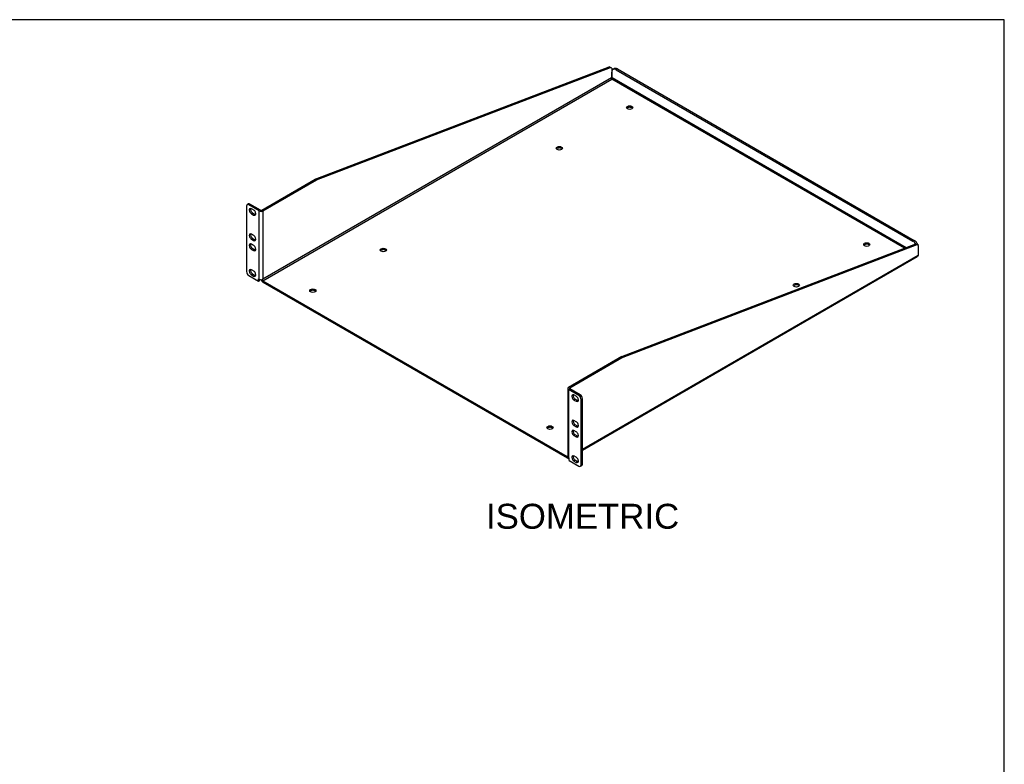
# Model space of a CAD drawing. Header units: inches. Extents: x 0 to 80.9, y 0 to 59.8.
# Tile 14 of 14: x 40.4 to 80, y 29.9 to 59.8. Entities that reach past the tile are written whole.
import ezdxf
from ezdxf.enums import TextEntityAlignment as Align

# ---------------------------------------------------------------- set-up
doc = ezdxf.new("R2010")
doc.units = ezdxf.units.IN
doc.header["$MEASUREMENT"] = 0
doc.layers.add('COM56024-2', color=7, linetype='Continuous')
doc.layers.add('Default', color=7, linetype='Continuous')
doc.styles.add('SEACAD_Arial', font='arial.ttf')

# ---------------------------------------------------------------- blocks, each defined once
blk = doc.blocks.new('SE5')
at = {"layer": 'COM56024-2', "color": 7, "linetype": 'Continuous'}
for p, q in [((52.318, 53.378), (64.128, 57.896)), ((52.369, 53.348), (64.179, 57.867)), ((64.179, 57.867), (64.128, 57.896)), ((64.235, 57.835), (64.179, 57.867)), ((64.235, 57.835), (64.235, 57.463)), ((64.337, 57.818), (64.287, 57.788)), ((64.462, 57.805), (64.412, 57.776)), ((64.412, 57.776), (76.33, 50.894)), ((64.462, 57.805), (76.381, 50.924)), ((64.22, 57.447), (50.22, 49.364)), ((50.22, 49.306), (64.235, 57.397)), ((64.235, 57.463), (64.235, 57.674)), ((64.235, 57.401), (64.235, 57.397)), ((64.235, 57.401), (64.235, 57.397)), ((75.996, 50.607), (64.235, 57.397)), ((76.057, 50.63), (64.25, 57.447)), ((50.169, 52.137), (52.318, 53.378)), ((50.22, 52.108), (52.369, 53.348)), ((52.369, 53.348), (52.318, 53.378)), ((49.56, 52.298), (49.56, 49.671)), ((49.637, 52.385), (49.586, 52.356)), ((49.699, 52.379), (49.648, 52.349)), ((50.067, 52.108), (49.648, 52.349)), ((50.118, 52.137), (49.699, 52.379)), ((49.847, 52.146), (49.758, 52.197)), ((49.809, 52.022), (49.758, 51.993)), ((49.758, 51.993), (49.847, 51.942)), ((49.809, 52.022), (49.898, 51.971)), ((49.898, 51.971), (49.847, 51.942)), ((50.067, 49.364), (50.067, 52.108)), ((50.22, 52.108), (50.22, 49.364)), ((49.847, 51.125), (49.758, 51.176)), ((49.809, 51.002), (49.758, 50.972)), ((49.758, 50.972), (49.847, 50.921)), ((49.847, 50.717), (49.758, 50.768)), ((49.809, 51.002), (49.898, 50.951)), ((49.898, 50.951), (49.847, 50.921)), ((64.641, 46.263), (76.452, 50.781)), ((64.692, 46.233), (76.503, 50.752)), ((76.33, 50.894), (76.381, 50.924)), ((76.503, 50.752), (76.452, 50.781)), ((76.558, 50.72), (76.503, 50.752)), ((76.558, 50.348), (76.558, 50.72)), ((49.809, 50.593), (49.758, 50.564)), ((49.758, 50.564), (49.847, 50.513)), ((49.809, 50.593), (49.898, 50.542)), ((49.898, 50.542), (49.847, 50.513)), ((63.05, 42.542), (76.543, 50.332)), ((63.05, 42.506), (76.504, 50.273)), ((49.648, 49.518), (50.043, 49.29)), ((49.847, 49.696), (49.758, 49.747)), ((49.809, 49.573), (49.758, 49.543)), ((49.758, 49.543), (49.847, 49.492)), ((49.809, 49.573), (49.898, 49.522)), ((49.898, 49.522), (49.847, 49.492)), ((50.043, 49.378), (50.067, 49.364)), ((50.043, 49.29), (50.043, 49.378)), ((50.043, 49.29), (50.094, 49.319)), ((50.094, 49.319), (50.094, 49.353)), ((50.19, 49.352), (50.194, 49.35)), ((50.22, 49.364), (50.194, 49.35)), ((50.22, 49.364), (50.22, 49.364)), ((50.22, 49.364), (50.22, 49.364)), ((50.22, 49.306), (62.441, 42.249)), ((50.22, 49.247), (62.441, 42.191)), ((64.641, 46.263), (62.492, 45.022)), ((64.692, 46.233), (62.543, 44.993)), ((64.641, 46.263), (64.692, 46.233)), ((62.461, 44.978), (62.461, 42.235)), ((62.911, 44.692), (62.492, 44.934)), ((62.492, 44.934), (62.492, 42.191)), ((62.543, 44.993), (62.543, 44.963)), ((62.962, 44.722), (62.543, 44.963)), ((62.801, 44.667), (62.713, 44.718)), ((62.911, 44.692), (62.962, 44.722)), ((62.764, 44.543), (62.713, 44.514)), ((62.713, 44.514), (62.801, 44.463)), ((62.852, 44.492), (62.764, 44.543)), ((62.852, 44.492), (62.801, 44.463)), ((63.05, 44.569), (62.999, 44.539)), ((62.999, 41.912), (62.999, 44.539)), ((63.05, 41.941), (63.05, 44.569)), ((62.801, 43.646), (62.713, 43.697)), ((62.764, 43.522), (62.713, 43.493)), ((62.852, 43.471), (62.764, 43.522)), ((62.713, 43.493), (62.801, 43.442)), ((62.801, 43.238), (62.713, 43.289)), ((62.764, 43.114), (62.713, 43.085)), ((62.852, 43.063), (62.764, 43.114)), ((62.852, 43.471), (62.801, 43.442)), ((62.713, 43.085), (62.801, 43.034)), ((62.852, 43.063), (62.801, 43.034)), ((62.461, 42.26), (62.441, 42.249)), ((62.492, 42.191), (62.516, 42.177)), ((62.495, 42.185), (62.499, 42.187)), ((62.516, 42.089), (62.516, 42.177)), ((62.516, 42.089), (62.911, 41.861)), ((62.801, 42.217), (62.713, 42.268)), ((62.764, 42.094), (62.713, 42.064)), ((62.713, 42.064), (62.801, 42.013)), ((62.852, 42.043), (62.764, 42.094)), ((62.852, 42.043), (62.801, 42.013)), ((62.999, 41.912), (63.05, 41.941)), ((62.973, 41.855), (63.024, 41.884))]:
    blk.add_line(p, q, dxfattribs=at)
for centre, major_axis, start_param, end_param in [((64.412, 57.572), (0.125, -0.217), 2.356194, 3.926991), ((64.462, 57.601), (0.125, -0.217), 2.356194, 3.141593), ((64.241, 57.423), (0.0275, 0.0476), 0.960641, 1.381623), ((64.228, 57.423), (-0.0275, 0.0476), 4.901562, 5.322544), ((64.953, 56.195), (0.125, 0), 0.419489, 2.722104), ((62.125, 54.562), (0.125, 0), 0.419489, 2.722104), ((49.648, 52.247), (0.062, -0.108), 2.356194, 3.926991), ((49.699, 52.277), (0.062, -0.108), 2.356194, 3.141593), ((49.758, 52.095), (0.062, -0.108), 2.356194, 5.497787), ((49.809, 52.124), (0.062, -0.108), 3.561081, 5.497787), ((49.847, 52.044), (-0.062, 0.108), 2.356194, 5.497787), ((49.898, 52.073), (-0.062, 0.108), 2.356194, 2.722104), ((50.143, 52.152), (-0.108, 0), 0.785398, 2.356194), ((50.143, 52.152), (-0.036, 0), 0.785398, 2.356194), ((49.758, 51.074), (0.062, -0.108), 2.356194, 5.497787), ((49.809, 51.104), (0.062, -0.108), 3.561081, 5.497787), ((49.847, 51.023), (-0.062, 0.108), 2.356194, 5.497787), ((49.758, 50.666), (0.062, -0.108), 2.356194, 5.497787), ((49.809, 50.695), (0.062, -0.108), 3.561081, 5.497787), ((49.847, 50.615), (-0.062, 0.108), 2.356194, 5.497787), ((49.898, 51.053), (-0.062, 0.108), 2.356194, 2.722104), ((74.476, 50.697), (0.125, 0), 0.419489, 2.722104), ((76.33, 50.69), (0.125, -0.217), 1.646606, 2.356194), ((76.381, 50.72), (-0.125, 0.217), 4.45059, 5.497787), ((49.898, 50.644), (-0.062, 0.108), 2.356194, 2.722104), ((55.054, 50.48), (0.125, 0), 0.419489, 2.722104), ((76.565, 50.308), (0.0275, 0.0476), 0.960641, 1.381623), ((49.648, 49.62), (-0.062, 0.108), 0.785398, 2.356194), ((49.758, 49.645), (0.062, -0.108), 2.356194, 5.497787), ((49.809, 49.675), (0.062, -0.108), 3.561081, 5.497787), ((49.847, 49.594), (-0.062, 0.108), 2.356194, 5.497787), ((49.898, 49.624), (-0.062, 0.108), 2.356194, 2.722104), ((50.143, 49.408), (-0.108, 0), 0.785398, 2.356194), ((50.22, 49.335), (-0.054, 0.0935), 1.134667, 2.356194), ((50.22, 49.335), (-0.018, 0.0312), 0.785398, 2.356194), ((71.648, 49.064), (0.125, 0), 0.419489, 2.722104), ((52.225, 48.847), (0.125, 0), 0.419489, 2.722104), ((62.569, 44.978), (0.108, 0), 2.356194, 3.926991), ((62.569, 44.978), (0.036, 0), 2.356194, 3.926991), ((62.713, 44.616), (0.062, -0.108), 2.356194, 5.497787), ((62.764, 44.645), (0.062, -0.108), 3.561081, 5.497787), ((62.962, 44.62), (-0.062, 0.108), 3.926991, 5.497787), ((62.801, 44.565), (-0.062, 0.108), 2.356194, 5.497787), ((62.852, 44.594), (-0.062, 0.108), 2.356194, 2.722104), ((62.911, 44.59), (0.062, -0.108), 0.785398, 2.356194), ((62.713, 43.595), (0.062, -0.108), 2.356194, 5.497787), ((62.764, 43.625), (0.062, -0.108), 3.561081, 5.497787), ((62.801, 43.544), (-0.062, 0.108), 2.356194, 5.497787), ((61.748, 43.348), (0.125, 0), 0.419489, 2.722104), ((62.713, 43.187), (0.062, -0.108), 2.356194, 5.497787), ((62.764, 43.216), (0.062, -0.108), 3.561081, 5.497787), ((62.801, 43.136), (-0.062, 0.108), 2.356194, 5.497787), ((62.852, 43.574), (-0.062, 0.108), 2.356194, 2.722104), ((62.852, 43.165), (-0.062, 0.108), 2.356194, 2.722104), ((62.441, 42.279), (-0.018, 0.0312), 2.356194, 3.215454), ((62.441, 42.279), (-0.054, 0.0935), 2.356194, 3.198241), ((62.569, 42.235), (0.108, 0), 3.141593, 3.926991), ((62.713, 42.166), (0.062, -0.108), 2.356194, 5.497787), ((62.764, 42.196), (0.062, -0.108), 3.561081, 5.497787), ((62.801, 42.115), (-0.062, 0.108), 2.356194, 5.497787), ((62.852, 42.145), (-0.062, 0.108), 2.356194, 2.722104), ((62.962, 41.992), (-0.062, 0.108), 3.141593, 3.926991), ((62.911, 41.963), (-0.062, 0.108), 2.356194, 3.926991)]:
    blk.add_ellipse(centre, major_axis=major_axis, ratio=0.57735, start_param=start_param, end_param=end_param, dxfattribs=at)
for centre in [(64.953, 56.254), (62.125, 54.621), (74.476, 50.756), (55.054, 50.538), (71.648, 49.123), (52.225, 48.905), (61.748, 43.407)]:
    blk.add_ellipse(centre, major_axis=(0.125, 0), ratio=0.57735, dxfattribs=at)
for points, knots in [([(64.235, 57.401), (64.229, 57.401), (64.223, 57.402), (64.216, 57.406), (64.214, 57.407), (64.21, 57.412), (64.209, 57.414), (64.207, 57.42), (64.207, 57.423), (64.208, 57.428), (64.209, 57.431), (64.212, 57.439), (64.216, 57.443), (64.22, 57.447)], [0, 0, 0, 0, 0.25, 0.25, 0.375, 0.375, 0.5, 0.5, 0.625, 0.625, 0.75, 0.75, 1, 1, 1, 1]), ([(64.25, 57.447), (64.253, 57.443), (64.257, 57.439), (64.261, 57.429), (64.263, 57.423), (64.261, 57.415), (64.26, 57.412), (64.256, 57.407), (64.254, 57.406), (64.246, 57.402), (64.24, 57.401), (64.235, 57.401)], [0, 0, 0, 0, 0.25, 0.25, 0.5, 0.5, 0.625, 0.625, 0.75, 0.75, 1, 1, 1, 1]), ([(76.543, 50.332), (76.54, 50.326), (76.537, 50.32), (76.531, 50.308), (76.529, 50.302), (76.523, 50.292), (76.52, 50.288), (76.513, 50.28), (76.51, 50.277), (76.505, 50.274), (76.504, 50.273), (76.504, 50.273)], [0, 0, 0, 0, 0.125, 0.125, 0.25, 0.25, 0.375, 0.375, 0.5, 0.5, 0.5300992, 0.5300992, 0.5300992, 0.5300992])]:
    blk.add_open_spline(points, degree=3, knots=knots, dxfattribs=at)

msp = doc.modelspace()

# ---------------------------------------------------------------- linework, layer by layer
at = {"layer": 'Default', "color": 7, "linetype": 'Continuous'}
for p, q in [((80, 59.783), (0, 59.783)), ((80, 0), (80, 59.783))]:
    msp.add_line(p, q, dxfattribs=at)

# ---------------------------------------------------------------- block references
at = {"layer": 'Default'}
msp.add_blockref('SE5', (0, 0), dxfattribs=at)

# ---------------------------------------------------------------- texts
at = {"layer": 'Default', "color": 7, "linetype": 'Continuous', "style": 'SEACAD_Arial'}
msp.add_text('ISOMETRIC', height=1, dxfattribs=at).set_placement((59.179, 40.349), align=Align.TOP_LEFT)

doc.saveas('drawing.dxf')
